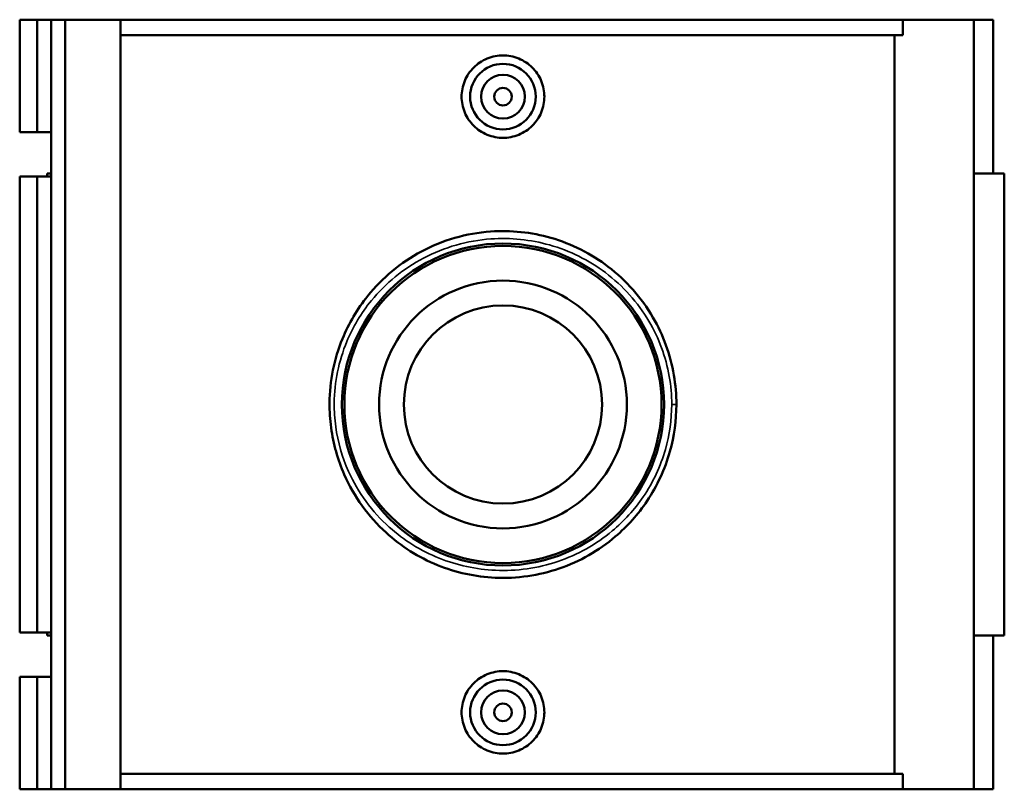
# Model space of a CAD drawing. Header units: inches. Extents: x -0.9 to 57.3, y -1.4 to 46.6.
# Tile 5 of 7: x 17.7 to 26.5, y 30.7 to 37.6. Entities that reach past the tile are written whole.
import ezdxf

# ---------------------------------------------------------------- set-up
doc = ezdxf.new("R2010")
doc.units = ezdxf.units.IN
doc.header["$MEASUREMENT"] = 0
doc.layers.add('Visible (ANSI)', color=7, linetype='Continuous', lineweight=50)
doc.layers.add('Visible Narrow (ANSI)', color=7, linetype='Continuous', lineweight=35)

msp = doc.modelspace()

# ---------------------------------------------------------------- linework, layer by layer
at = {"layer": 'Visible (ANSI)'}
for p, q in [((17.6714, 37.6163), (17.6714, 36.602)), ((17.6714, 37.6163), (17.8298, 37.6163)), ((17.8298, 37.6163), (17.9541, 37.6163)), ((17.8298, 37.6163), (17.8298, 36.602)), ((17.9541, 37.6163), (17.9541, 36.602)), ((17.9541, 37.6163), (18.0808, 37.6163)), ((18.0808, 37.6163), (18.0808, 30.6863)), ((18.0808, 37.6163), (18.578, 37.6163)), ((18.578, 37.6163), (18.578, 30.6863)), ((18.578, 37.6163), (25.6227, 37.6163)), ((26.2601, 37.6163), (25.6227, 37.6163)), ((25.6227, 37.4777), (25.6227, 37.6163)), ((26.4362, 37.6163), (26.2601, 37.6163)), ((26.2601, 37.6163), (26.2601, 30.6863)), ((26.4362, 37.6163), (26.4362, 36.2303)), ((25.6227, 37.4777), (18.578, 37.4777)), ((25.547, 30.8249), (25.547, 37.4777)), ((17.6714, 36.602), (17.8298, 36.602)), ((17.8298, 36.602), (17.9541, 36.602)), ((17.9541, 36.602), (17.9541, 36.2051)), ((17.8298, 36.2051), (17.6714, 36.2051)), ((17.6714, 36.2051), (17.6714, 32.0975)), ((17.9541, 36.2051), (17.8298, 36.2051)), ((17.8298, 36.2051), (17.8298, 32.0975)), ((17.9541, 36.2303), (17.9189, 36.2303)), ((17.9189, 36.2303), (17.9189, 36.2051)), ((17.9541, 36.2051), (17.9541, 32.0975)), ((26.5354, 36.2303), (26.2601, 36.2303)), ((26.5354, 36.2303), (26.5354, 32.0723)), ((17.6714, 32.0975), (17.8298, 32.0975)), ((17.8298, 32.0975), (17.9541, 32.0975)), ((17.9189, 32.0975), (17.9189, 32.0723)), ((17.9541, 32.0975), (17.9541, 31.7006)), ((17.9189, 32.0723), (17.9541, 32.0723)), ((26.2601, 32.0723), (26.5354, 32.0723)), ((26.4362, 32.0723), (26.4362, 30.6863)), ((17.8298, 31.7006), (17.6714, 31.7006)), ((17.6714, 31.7006), (17.6714, 30.6863)), ((17.9541, 31.7006), (17.8298, 31.7006)), ((17.8298, 31.7006), (17.8298, 30.6863)), ((17.9541, 31.7006), (17.9541, 30.6863)), ((25.6227, 30.8249), (18.578, 30.8249)), ((25.6227, 30.6863), (25.6227, 30.8249)), ((17.6714, 30.6863), (17.8298, 30.6863)), ((17.8298, 30.6863), (17.9541, 30.6863)), ((17.9541, 30.6863), (18.0808, 30.6863)), ((18.0808, 30.6863), (18.578, 30.6863)), ((18.578, 30.6863), (25.6227, 30.6863)), ((25.6227, 30.6863), (26.2601, 30.6863)), ((26.2601, 30.6863), (26.4362, 30.6863))]:
    msp.add_line(p, q, dxfattribs=at)
for centre, radius in [((22.0221, 36.9233), 0.2953), ((22.0221, 36.9233), 0.1969), ((22.0221, 36.9233), 0.0787), ((22.0221, 34.1513), 1.4499), ((22.0221, 34.1513), 1.4276), ((22.0221, 34.1513), 1.1153), ((22.0221, 34.1513), 0.8922), ((22.0221, 31.3793), 0.2953), ((22.0221, 31.3793), 0.1969), ((22.0221, 31.3793), 0.0787)]:
    msp.add_circle(centre, radius, dxfattribs=at)
for points, knots in [([(22.3947, 36.9233), (22.3947, 36.8766), (22.3853, 36.8268), (22.3472, 36.7352), (22.3184, 36.6935), (22.2522, 36.6277), (22.2103, 36.5993), (22.1186, 36.5615), (22.0688, 36.5522), (21.9754, 36.5522), (21.9256, 36.5615), (21.834, 36.5993), (21.7921, 36.6277), (21.7259, 36.6935), (21.6971, 36.7352), (21.659, 36.8268), (21.6496, 36.8766), (21.6496, 36.97), (21.659, 37.0199), (21.6971, 37.1114), (21.7259, 37.1531), (21.7921, 37.2189), (21.834, 37.2473), (21.9256, 37.2851), (21.9754, 37.2944), (22.0688, 37.2944), (22.1186, 37.2851), (22.2103, 37.2473), (22.2522, 37.2189), (22.3184, 37.1531), (22.3472, 37.1114), (22.3853, 37.0199), (22.3947, 36.97), (22.3947, 36.9233)], [0, 0, 0, 0, 0.356146, 0.356146, 0.712292, 0.712292, 1.068101, 1.068101, 1.423909, 1.423909, 1.779717, 1.779717, 2.135526, 2.135526, 2.491672, 2.491672, 2.847818, 2.847818, 3.203964, 3.203964, 3.56011, 3.56011, 3.915919, 3.915919, 4.271727, 4.271727, 4.627535, 4.627535, 4.983344, 4.983344, 5.33949, 5.33949, 5.695636, 5.695636, 5.695636, 5.695636]), ([(23.5835, 34.1513), (23.5835, 34.24), (23.5759, 34.3287), (23.5294, 34.5993), (23.4649, 34.776), (23.2696, 35.1124), (23.1322, 35.2682), (22.8163, 35.5094), (22.6404, 35.5983), (22.2777, 35.7024), (22.0927, 35.7218), (21.6924, 35.693), (21.4788, 35.6309), (21.1013, 35.4299), (20.9363, 35.2929), (20.711, 35.0122), (20.6342, 34.8821), (20.5026, 34.5607), (20.4624, 34.3625), (20.4602, 34.0897), (20.4649, 34.0157), (20.4945, 33.7966), (20.5349, 33.654), (20.6817, 33.3215), (20.8107, 33.1428), (21.1051, 32.8745), (21.2619, 32.7751), (21.5968, 32.6385), (21.7739, 32.5994), (22.148, 32.5828), (22.3448, 32.6113), (22.7138, 32.7378), (22.8856, 32.836), (23.1429, 33.0547), (23.2394, 33.1629), (23.4107, 33.4187), (23.4806, 33.5697), (23.5638, 33.8657), (23.5835, 34.0085), (23.5835, 34.1513)], [-36.248411, -36.248411, -36.248411, -36.248411, -35.598958, -35.598958, -34.232516, -34.232516, -32.709913, -32.709913, -31.27394, -31.27394, -29.933437, -29.933437, -28.333485, -28.333485, -26.763802, -26.763802, -25.652143, -25.652143, -24.195797, -24.195797, -23.65406, -23.65406, -22.574429, -22.574429, -20.964424, -20.964424, -19.605206, -19.605206, -18.293536, -18.293536, -16.862621, -16.862621, -15.418599, -15.418599, -14.346524, -14.346524, -13.128799, -13.128799, -12.082804, -12.082804, -12.082804, -12.082804]), ([(22.3947, 31.3793), (22.3947, 31.3326), (22.3853, 31.2828), (22.3472, 31.1912), (22.3184, 31.1495), (22.2522, 31.0837), (22.2103, 31.0553), (22.1186, 31.0175), (22.0688, 31.0082), (21.9754, 31.0082), (21.9256, 31.0175), (21.834, 31.0553), (21.7921, 31.0837), (21.7259, 31.1495), (21.6971, 31.1912), (21.659, 31.2828), (21.6496, 31.3326), (21.6496, 31.3793), (21.6496, 31.426), (21.659, 31.4759), (21.6971, 31.5674), (21.7259, 31.6091), (21.7921, 31.6749), (21.834, 31.7033), (21.9256, 31.7411), (21.9754, 31.7504), (22.0688, 31.7504), (22.1186, 31.7411), (22.2103, 31.7033), (22.2522, 31.6749), (22.3184, 31.6091), (22.3472, 31.5674), (22.3853, 31.4759), (22.3947, 31.426), (22.3947, 31.3793)], [2.847818, 2.847818, 2.847818, 2.847818, 3.203964, 3.203964, 3.56011, 3.56011, 3.915919, 3.915919, 4.271727, 4.271727, 4.627535, 4.627535, 4.983344, 4.983344, 5.33949, 5.33949, 5.695636, 5.695636, 5.695636, 6.051782, 6.051782, 6.407928, 6.407928, 6.763737, 6.763737, 7.119545, 7.119545, 7.475353, 7.475353, 7.831162, 7.831162, 8.187308, 8.187308, 8.543454, 8.543454, 8.543454, 8.543454])]:
    msp.add_open_spline(points, degree=3, knots=knots, dxfattribs=at)
at = {"layer": 'Visible Narrow (ANSI)'}
msp.add_line((23.5449, 34.1513), (23.5834, 34.1513), dxfattribs=at)
msp.add_open_spline([(23.5412, 34.1513), (23.5412, 34.0146), (23.522, 33.878), (23.4411, 33.5946), (23.373, 33.4501), (23.2065, 33.2053), (23.1125, 33.1017), (22.8622, 32.8924), (22.695, 32.7984), (22.3361, 32.6773), (22.1446, 32.65), (21.7806, 32.6659), (21.6083, 32.7033), (21.2825, 32.8341), (21.13, 32.9292), (20.8435, 33.186), (20.718, 33.3571), (20.5752, 33.6753), (20.5358, 33.8118), (20.5071, 34.0215), (20.5025, 34.0923), (20.5046, 34.3535), (20.5437, 34.5431), (20.6718, 34.8508), (20.7465, 34.9753), (20.9657, 35.2439), (21.1263, 35.3751), (21.4935, 35.5675), (21.7013, 35.6269), (22.0908, 35.6545), (22.2708, 35.6359), (22.6236, 35.5363), (22.7948, 35.4512), (23.1022, 35.2203), (23.2358, 35.0712), (23.4258, 34.7492), (23.4886, 34.5801), (23.5339, 34.3211), (23.5412, 34.2362), (23.5412, 34.1513)], degree=3, knots=[12.082804, 12.082804, 12.082804, 12.082804, 13.128799, 13.128799, 14.346524, 14.346524, 15.418599, 15.418599, 16.862621, 16.862621, 18.293536, 18.293536, 19.605206, 19.605206, 20.964424, 20.964424, 22.574429, 22.574429, 23.65406, 23.65406, 24.195797, 24.195797, 25.652143, 25.652143, 26.763802, 26.763802, 28.333485, 28.333485, 29.933437, 29.933437, 31.27394, 31.27394, 32.709913, 32.709913, 34.232516, 34.232516, 35.598958, 35.598958, 36.248411, 36.248411, 36.248411, 36.248411], dxfattribs=at)

doc.saveas('drawing.dxf')
